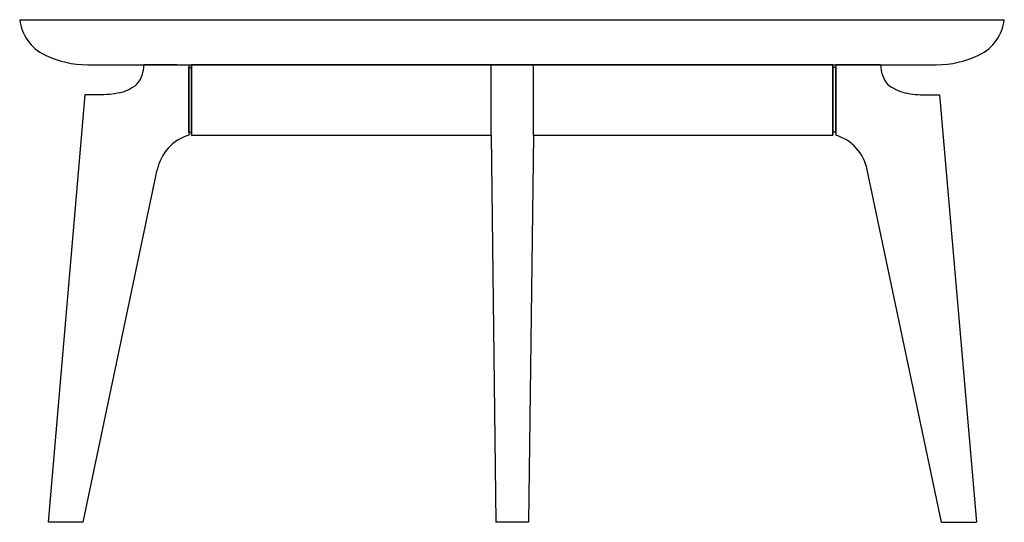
# Model space of a CAD drawing. Extents: x 210487.3 to 210557.3, y -203354.7 to -203319.
import ezdxf

# ---------------------------------------------------------------- set-up
doc = ezdxf.new("R2010")
doc.units = 0
doc.header["$LTSCALE"] = 10
doc.layers.add('GIORGETTI', color=29, linetype='CONTINUOUS')

msp = doc.modelspace()

# ---------------------------------------------------------------- linework, layer by layer
at = {"layer": 'GIORGETTI'}
for p, q in [((210487.259, -203318.971), (210557.259, -203318.971)), ((210492.093, -203322.171), (210552.424, -203322.171)), ((210498.434, -203322.171), (210496.084, -203322.171)), ((210496.09, -203322.171), (210499.279, -203322.171)), ((210499.279, -203322.171), (210499.279, -203327.173)), ((210499.279, -203322.371), (210499.279, -203326.971)), ((210499.279, -203322.371), (210499.279, -203326.971)), ((210499.279, -203326.971), (210499.279, -203322.371)), ((210499.279, -203322.371), (210499.479, -203322.371)), ((210499.479, -203322.171), (210499.479, -203327.171)), ((210499.479, -203327.171), (210499.479, -203322.171)), ((210499.479, -203322.171), (210499.479, -203327.171)), ((210545.079, -203322.171), (210499.479, -203322.171)), ((210499.479, -203326.971), (210499.479, -203322.371)), ((210523.779, -203322.171), (210520.779, -203322.171)), ((210520.779, -203327.171), (210520.779, -203322.171)), ((210523.779, -203327.171), (210523.779, -203322.171)), ((210545.079, -203322.171), (210545.079, -203327.171)), ((210545.079, -203327.171), (210545.079, -203322.171)), ((210545.079, -203322.171), (210545.079, -203327.171)), ((210545.079, -203326.971), (210545.079, -203322.371)), ((210545.279, -203322.371), (210545.079, -203322.371)), ((210548.467, -203322.171), (210545.279, -203322.171)), ((210545.279, -203322.171), (210545.279, -203327.173)), ((210545.279, -203322.371), (210545.279, -203326.971)), ((210545.279, -203322.371), (210545.279, -203326.971)), ((210545.279, -203322.371), (210545.279, -203326.971)), ((210545.279, -203326.971), (210545.279, -203322.371)), ((210546.123, -203322.171), (210548.473, -203322.171)), ((210491.899, -203324.318), (210489.279, -203354.671)), ((210492.852, -203324.318), (210491.899, -203324.318)), ((210551.705, -203324.318), (210552.658, -203324.318)), ((210552.658, -203324.318), (210555.278, -203354.671)), ((210499.279, -203326.971), (210499.479, -203326.971)), ((210499.479, -203327.171), (210520.779, -203327.171)), ((210520.779, -203327.171), (210521.115, -203354.671)), ((210523.779, -203327.171), (210523.442, -203354.671)), ((210523.779, -203327.171), (210545.079, -203327.171)), ((210545.279, -203326.971), (210545.079, -203326.971)), ((210491.773, -203354.671), (210497.043, -203329.625)), ((210552.784, -203354.671), (210547.514, -203329.625)), ((210491.773, -203354.671), (210489.279, -203354.671)), ((210490.526, -203354.671), (210489.279, -203354.671)), ((210523.442, -203354.671), (210521.115, -203354.671)), ((210552.784, -203354.671), (210555.278, -203354.671)), ((210554.031, -203354.671), (210555.278, -203354.671))]:
    msp.add_line(p, q, dxfattribs=at)
for points in [[(210499.279, -203322.721), (210499.279, -203326.621)], [(210545.279, -203322.721), (210545.279, -203326.621)]]:
    msp.add_lwpolyline(points, dxfattribs=at)
for centre, radius, start, end in [((210490.436, -203318.591), 3.2, 186.82362, 244.15106), ((210554.081, -203318.591), 3.2, 295.84894, 353.17638), ((210492.093, -203315.171), 7, 244.15106, 270), ((210552.424, -203315.171), 7, 270, 295.84894), ((210494.001, -203322.218), 2.083, 320.03924, 1.28118), ((210550.556, -203322.218), 2.083, 178.71882, 219.96076), ((210493.593, -203321.007), 3.243, 283.57747, 308.1795), ((210550.964, -203321.007), 3.243, 231.8205, 256.42253), ((210500.206, -203330.262), 3.227, 106.70595, 168.62348), ((210544.351, -203330.262), 3.227, 11.37652, 73.29405)]:
    msp.add_arc(centre, radius, start, end, dxfattribs=at)
at = {"layer": 'GIORGETTI', "extrusion": (0, 0, -1)}
msp.add_ellipse((210492.33, -203322.555), major_axis=(-3.736, 0.322), ratio=0.463921, start_param=4.100316, end_param=4.532327, dxfattribs=at)
at = {"layer": 'GIORGETTI'}
msp.add_ellipse((210552.227, -203322.555), major_axis=(3.736, 0.322), ratio=0.463921, start_param=4.100316, end_param=4.532327, dxfattribs=at)

doc.saveas('drawing.dxf')
